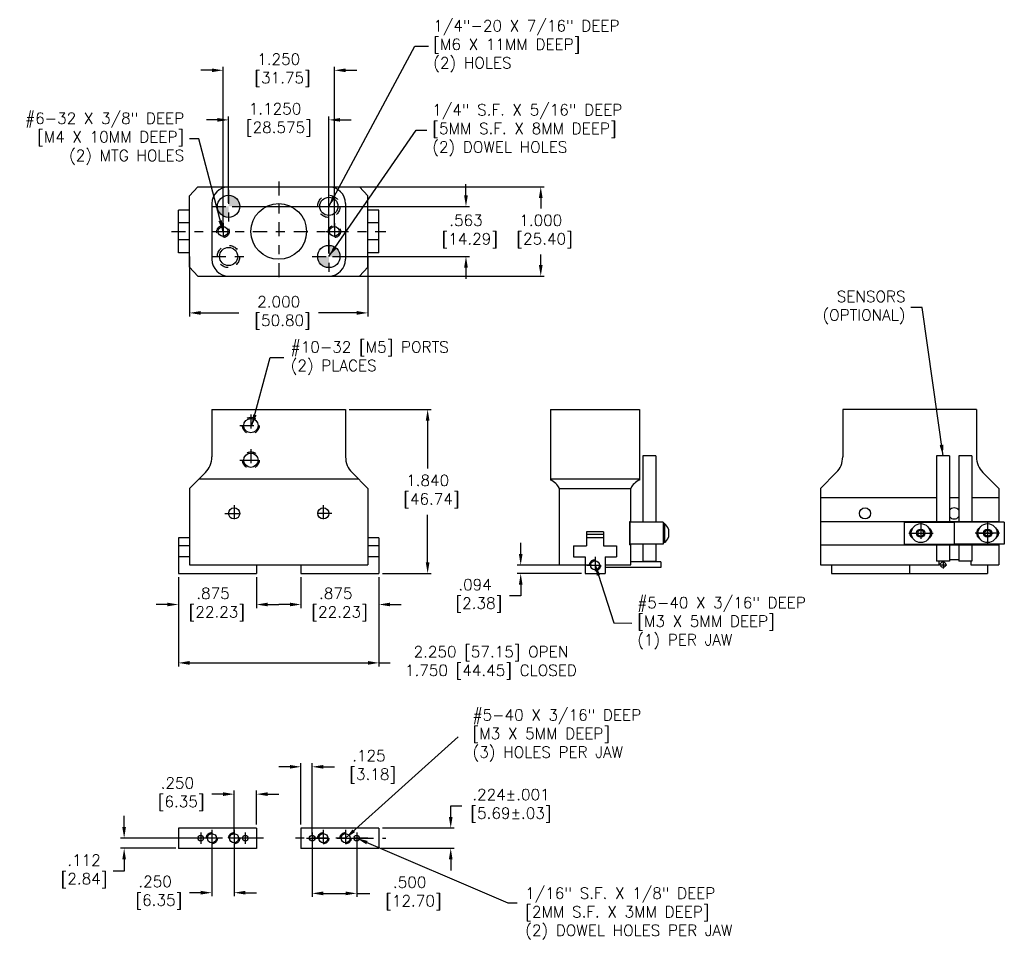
# Model space of a CAD drawing. Extents: x -4.5 to 6.5, y 1.9 to 12.3.
import ezdxf

# ---------------------------------------------------------------- set-up
doc = ezdxf.new("R2010")
doc.units = 0
doc.header["$LTSCALE"] = 0.21
doc.header["$MEASUREMENT"] = 0
for name, pattern in [('CENTER2', [1.125, 0.75, -0.125, 0.125, -0.125]), ('DASHED', [0.75, 0.5, -0.25]), ('HIDDEN', [0.375, 0.25, -0.125])]:
    doc.linetypes.add(name, pattern=pattern)
doc.layers.get('0').update_dxf_attribs({"linetype": 'CONTINUOUS'})
doc.layers.get('DEFPOINTS').update_dxf_attribs({"linetype": 'CONTINUOUS'})
doc.styles.add('CATALOG', font='romans.shx', dxfattribs={"height": 0.125})
doc.styles.get("Standard").update_dxf_attribs({"font": 'romans.shx', "height": 0.125})
doc.dimstyles.new('British [M]', dxfattribs={"dimtxt": 0.125, "dimasz": 0.125, "dimexe": 0.04, "dimexo": 0.04, "dimgap": 0.06, "dimtad": 0, "dimtih": 1, "dimtoh": 1, "dimdec": 3, "dimzin": 4, "dimdsep": 46, "dimtxsty": 'Standard', "dimcen": 0.09, "dimadec": 0, "dimazin": 0, "dimtfac": 1, "dimtdec": 3, "dimtofl": 0, "dimtmove": 0, "dimatfit": 3, "dimfxl": 1, "dimtolj": 1, "dimtzin": 4, "dimarcsym": 0})
doc.dimstyles.new('CATALOG', dxfattribs={"dimtxt": 0.125, "dimasz": 0.125, "dimexe": 0.04, "dimexo": 0.04, "dimgap": 0.06, "dimtad": 0, "dimtih": 1, "dimtoh": 1, "dimdec": 3, "dimzin": 4, "dimdsep": 46, "dimtxsty": 'CATALOG', "dimcen": 0.09, "dimadec": 0, "dimazin": 0, "dimtfac": 1, "dimtdec": 3, "dimtofl": 0, "dimtmove": 0, "dimatfit": 3, "dimfxl": 1, "dimtolj": 1, "dimtzin": 4, "dimarcsym": 0})
doc.dimstyles.get("Standard").update_dxf_attribs({"dimtxt": 0.125, "dimasz": 0.125, "dimexe": 0.04, "dimexo": 0.04, "dimgap": 0.06, "dimtad": 0, "dimtih": 1, "dimtoh": 1, "dimdec": 3, "dimzin": 4, "dimdsep": 46, "dimtxsty": 'Standard', "dimcen": 0.09, "dimadec": 0, "dimazin": 0, "dimtfac": 1, "dimtdec": 3, "dimtofl": 0, "dimtmove": 0, "dimatfit": 3, "dimfxl": 1, "dimtolj": 1, "dimtzin": 4, "dimarcsym": 0})

# ---------------------------------------------------------------- blocks, each defined once
blk = doc.blocks.new('*D1')
at = {"color": 0, "lineweight": -2}
for p, q in [((-2.265, 9.932), (-2.265, 11.741)), ((-1.015, 9.932), (-1.015, 11.741)), ((-2.39, 11.701), (-2.515, 11.701)), ((-0.89, 11.701), (-0.765, 11.701))]:
    blk.add_line(p, q, dxfattribs=at)
at = {"color": 0}
for points in [[(-2.39, 11.721), (-2.39, 11.68), (-2.265, 11.701)], [(-0.89, 11.721), (-0.89, 11.68), (-1.015, 11.701)]]:
    blk.add_solid(points, dxfattribs=at)
at = {"layer": 'DEFPOINTS', "color": 0}
for p in [(-1.015, 11.701), (-2.265, 9.892), (-1.015, 9.892)]:
    blk.add_point(p, dxfattribs=at)
at = {"color": 0, "insert": (-1.64, 11.701), "char_height": 0.125, "attachment_point": 5}
blk.add_mtext('\\A1;1.250\\P [31.75]', dxfattribs=at)
blk = doc.blocks.new('*D0')
at = {"color": 0, "lineweight": -2}
for p, q in [((-2.202, 10.213), (-2.202, 11.184)), ((-1.077, 9.651), (-1.077, 11.184)), ((-2.327, 11.144), (-2.452, 11.144)), ((-0.952, 11.144), (-0.827, 11.144))]:
    blk.add_line(p, q, dxfattribs=at)
at = {"color": 0}
for points in [[(-2.327, 11.165), (-2.327, 11.124), (-2.202, 11.144)], [(-0.952, 11.165), (-0.952, 11.124), (-1.077, 11.144)]]:
    blk.add_solid(points, dxfattribs=at)
at = {"layer": 'DEFPOINTS', "color": 0}
for p in [(-1.077, 11.144), (-2.202, 10.173), (-1.077, 9.611)]:
    blk.add_point(p, dxfattribs=at)
at = {"color": 0, "insert": (-1.681, 11.144), "char_height": 0.125, "attachment_point": 5}
blk.add_mtext('\\A1;1.1250\\P [28.575]', dxfattribs=at)
blk = doc.blocks.new('*D2')
at = {"color": 0, "lineweight": -2}
for p, q in [((0.461, 10.298), (0.461, 10.423)), ((-2.162, 10.173), (0.501, 10.173)), ((-1.037, 9.611), (0.501, 9.611)), ((0.461, 9.486), (0.461, 9.361))]:
    blk.add_line(p, q, dxfattribs=at)
at = {"color": 0}
for points in [[(0.44, 10.298), (0.482, 10.298), (0.461, 10.173)], [(0.44, 9.486), (0.482, 9.486), (0.461, 9.611)]]:
    blk.add_solid(points, dxfattribs=at)
at = {"layer": 'DEFPOINTS', "color": 0}
for p in [(-2.202, 10.173), (0.461, 10.173), (-1.077, 9.611)]:
    blk.add_point(p, dxfattribs=at)
at = {"color": 0, "insert": (0.461, 9.892), "char_height": 0.125, "attachment_point": 5}
blk.add_mtext('\\A1;.563\\P [14.29]', dxfattribs=at)
blk = doc.blocks.new('*D3')
at = {"color": 0, "lineweight": -2}
for p, q in [((-1.037, 10.392), (1.34, 10.392)), ((1.3, 10.267), (1.3, 10.151)), ((1.3, 9.517), (1.3, 9.633)), ((-1.037, 9.392), (1.34, 9.392))]:
    blk.add_line(p, q, dxfattribs=at)
at = {"color": 0}
for points in [[(1.279, 10.267), (1.321, 10.267), (1.3, 10.392)], [(1.279, 9.517), (1.321, 9.517), (1.3, 9.392)]]:
    blk.add_solid(points, dxfattribs=at)
at = {"layer": 'DEFPOINTS', "color": 0}
for p in [(-1.077, 10.392), (-1.077, 9.392), (1.3, 9.392)]:
    blk.add_point(p, dxfattribs=at)
at = {"color": 0, "insert": (1.3, 9.892), "char_height": 0.125, "attachment_point": 5}
blk.add_mtext('\\A1;1.000\\P [25.40]', dxfattribs=at)
blk = doc.blocks.new('*D4')
at = {"color": 0, "lineweight": -2}
for p, q in [((-2.64, 9.612), (-2.64, 8.938)), ((-0.64, 9.612), (-0.64, 8.938)), ((-2.515, 8.978), (-2.087, 8.978)), ((-0.765, 8.978), (-1.193, 8.978))]:
    blk.add_line(p, q, dxfattribs=at)
at = {"color": 0}
for points in [[(-2.515, 8.999), (-2.515, 8.957), (-2.64, 8.978)], [(-0.765, 8.999), (-0.765, 8.957), (-0.64, 8.978)]]:
    blk.add_solid(points, dxfattribs=at)
at = {"layer": 'DEFPOINTS', "color": 0}
for p in [(-2.64, 9.652), (-0.64, 9.652), (-0.64, 8.978)]:
    blk.add_point(p, dxfattribs=at)
at = {"color": 0, "insert": (-1.64, 8.978), "char_height": 0.125, "attachment_point": 5}
blk.add_mtext('\\A1;2.000\\P [50.80]', dxfattribs=at)
blk = doc.blocks.new('*D5')
at = {"color": 0, "lineweight": -2}
for p, q in [((-1.515, 3.884), (-1.64, 3.884)), ((-1.39, 3.237), (-1.39, 3.924)), ((-1.265, 3.123), (-1.265, 3.924)), ((-1.14, 3.884), (-1.015, 3.884))]:
    blk.add_line(p, q, dxfattribs=at)
at = {"color": 0}
for points in [[(-1.515, 3.904), (-1.515, 3.863), (-1.39, 3.884)], [(-1.14, 3.904), (-1.14, 3.863), (-1.265, 3.884)]]:
    blk.add_solid(points, dxfattribs=at)
at = {"layer": 'DEFPOINTS', "color": 0}
for p in [(-1.265, 3.884), (-1.39, 3.197), (-1.265, 3.083)]:
    blk.add_point(p, dxfattribs=at)
at = {"color": 0, "insert": (-0.628, 3.884), "char_height": 0.125, "attachment_point": 5}
blk.add_mtext('\\A1;.125\\P [3.18]', dxfattribs=at)
blk = doc.blocks.new('*D7')
at = {"color": 0, "lineweight": -2}
for p, q in [((-1.265, 3.043), (-1.265, 2.423)), ((-0.765, 3.043), (-0.765, 2.423)), ((-1.14, 2.463), (-0.89, 2.463)), ((-0.765, 2.463), (-0.617, 2.463))]:
    blk.add_line(p, q, dxfattribs=at)
at = {"color": 0}
for points in [[(-1.14, 2.484), (-1.14, 2.442), (-1.265, 2.463)], [(-0.89, 2.484), (-0.89, 2.442), (-0.765, 2.463)]]:
    blk.add_solid(points, dxfattribs=at)
at = {"layer": 'DEFPOINTS', "color": 0}
for p in [(-1.265, 3.083), (-0.765, 3.083), (-1.265, 2.463)]:
    blk.add_point(p, dxfattribs=at)
at = {"color": 0, "insert": (-0.171, 2.463), "char_height": 0.125, "attachment_point": 5}
blk.add_mtext('\\A1;.500\\P [12.70]', dxfattribs=at)
blk = doc.blocks.new('*D6')
at = {"color": 0, "lineweight": -2}
for p, q in [((0.29, 3.322), (0.29, 3.447)), ((0.29, 3.447), (0.415, 3.447)), ((-0.475, 3.197), (0.33, 3.197)), ((-0.489, 2.969), (0.33, 2.969)), ((0.29, 2.844), (0.29, 2.719))]:
    blk.add_line(p, q, dxfattribs=at)
at = {"color": 0}
for points in [[(0.269, 3.322), (0.311, 3.322), (0.29, 3.197)], [(0.269, 2.844), (0.311, 2.844), (0.29, 2.969)]]:
    blk.add_solid(points, dxfattribs=at)
at = {"layer": 'DEFPOINTS', "color": 0}
for p in [(-0.515, 3.197), (0.29, 3.197), (-0.529, 2.969)]:
    blk.add_point(p, dxfattribs=at)
at = {"color": 0, "insert": (0.966, 3.447), "char_height": 0.125, "attachment_point": 5}
blk.add_mtext('\\A1;.224±.001\\P[5.69±.03]', dxfattribs=at)
blk = doc.blocks.new('*D9')
at = {"color": 0, "lineweight": -2}
for p, q in [((-2.265, 3.577), (-2.39, 3.577)), ((-2.14, 3.123), (-2.14, 3.617)), ((-1.89, 3.237), (-1.89, 3.617)), ((-1.765, 3.577), (-1.64, 3.577))]:
    blk.add_line(p, q, dxfattribs=at)
at = {"color": 0}
for points in [[(-2.265, 3.598), (-2.265, 3.556), (-2.14, 3.577)], [(-1.765, 3.598), (-1.765, 3.556), (-1.89, 3.577)]]:
    blk.add_solid(points, dxfattribs=at)
at = {"layer": 'DEFPOINTS', "color": 0}
for p in [(-2.14, 3.577), (-1.89, 3.197), (-2.14, 3.083)]:
    blk.add_point(p, dxfattribs=at)
at = {"color": 0, "insert": (-2.777, 3.577), "char_height": 0.125, "attachment_point": 5}
blk.add_mtext('\\A1;.250\\P [6.35]', dxfattribs=at)
blk = doc.blocks.new('*D8')
at = {"color": 0, "lineweight": -2}
for p, q in [((-2.39, 3.043), (-2.39, 2.431)), ((-2.14, 3.043), (-2.14, 2.431)), ((-2.515, 2.471), (-2.64, 2.471)), ((-2.015, 2.471), (-1.89, 2.471))]:
    blk.add_line(p, q, dxfattribs=at)
at = {"color": 0}
for points in [[(-2.515, 2.492), (-2.515, 2.45), (-2.39, 2.471)], [(-2.015, 2.492), (-2.015, 2.45), (-2.14, 2.471)]]:
    blk.add_solid(points, dxfattribs=at)
at = {"layer": 'DEFPOINTS', "color": 0}
for p in [(-2.39, 3.083), (-2.14, 3.083), (-2.14, 2.471)]:
    blk.add_point(p, dxfattribs=at)
at = {"color": 0, "insert": (-3.027, 2.471), "char_height": 0.125, "attachment_point": 5}
blk.add_mtext('\\A1;.250\\P [6.35]', dxfattribs=at)
blk = doc.blocks.new('*D10')
at = {"color": 0, "lineweight": -2}
for p, q in [((-3.374, 3.208), (-3.374, 3.333)), ((-2.68, 3.083), (-3.414, 3.083)), ((-2.793, 2.969), (-3.414, 2.969)), ((-3.374, 2.844), (-3.374, 2.711)), ((-3.374, 2.711), (-3.499, 2.711))]:
    blk.add_line(p, q, dxfattribs=at)
at = {"color": 0}
for points in [[(-3.395, 3.208), (-3.354, 3.208), (-3.374, 3.083)], [(-3.395, 2.844), (-3.354, 2.844), (-3.374, 2.969)]]:
    blk.add_solid(points, dxfattribs=at)
at = {"layer": 'DEFPOINTS', "color": 0}
for p in [(-2.64, 3.083), (-3.374, 2.969), (-2.753, 2.969)]:
    blk.add_point(p, dxfattribs=at)
at = {"color": 0, "insert": (-3.824, 2.711), "char_height": 0.125, "attachment_point": 5}
blk.add_mtext('\\A1;.112\\P[2.84]', dxfattribs=at)
blk = doc.blocks.new('*D11')
at = {"color": 0, "lineweight": -2}
for p, q in [((-2.765, 6.013), (-2.765, 5.665)), ((-1.89, 6.013), (-1.89, 5.665)), ((-2.89, 5.705), (-3.015, 5.705)), ((-1.765, 5.705), (-1.64, 5.705))]:
    blk.add_line(p, q, dxfattribs=at)
at = {"color": 0}
for points in [[(-2.89, 5.726), (-2.89, 5.685), (-2.765, 5.705)], [(-1.765, 5.726), (-1.765, 5.685), (-1.89, 5.705)]]:
    blk.add_solid(points, dxfattribs=at)
at = {"layer": 'DEFPOINTS', "color": 0}
for p in [(-2.765, 6.053), (-1.89, 6.053), (-2.765, 5.705)]:
    blk.add_point(p, dxfattribs=at)
at = {"color": 0, "insert": (-2.377, 5.705), "char_height": 0.125, "attachment_point": 5}
blk.add_mtext('\\A1;.875\\P [22.23]', dxfattribs=at)
blk = doc.blocks.new('*D12')
at = {"color": 0, "lineweight": -2}
for p, q in [((-1.39, 6.013), (-1.39, 5.665)), ((-0.515, 6.013), (-0.515, 5.665)), ((-1.515, 5.705), (-1.64, 5.705)), ((-0.39, 5.705), (-0.265, 5.705))]:
    blk.add_line(p, q, dxfattribs=at)
at = {"color": 0}
for points in [[(-1.515, 5.726), (-1.515, 5.685), (-1.39, 5.705)], [(-0.39, 5.726), (-0.39, 5.685), (-0.515, 5.705)]]:
    blk.add_solid(points, dxfattribs=at)
at = {"layer": 'DEFPOINTS', "color": 0}
for p in [(-1.39, 6.053), (-0.515, 6.053), (-0.515, 5.705)]:
    blk.add_point(p, dxfattribs=at)
at = {"color": 0, "insert": (-1, 5.705), "char_height": 0.125, "attachment_point": 5}
blk.add_mtext('\\A1;.875\\P [22.23]', dxfattribs=at)
blk = doc.blocks.new('*D13')
at = {"color": 0, "lineweight": -2}
for p, q in [((-2.765, 6.013), (-2.765, 5.01)), ((-0.515, 6.013), (-0.515, 5.01)), ((-2.64, 5.05), (-0.64, 5.05)), ((-0.515, 5.05), (-0.39, 5.05))]:
    blk.add_line(p, q, dxfattribs=at)
at = {"color": 0}
for points in [[(-2.64, 5.071), (-2.64, 5.029), (-2.765, 5.05)], [(-0.64, 5.071), (-0.64, 5.029), (-0.515, 5.05)]]:
    blk.add_solid(points, dxfattribs=at)
at = {"layer": 'DEFPOINTS', "color": 0}
for p in [(-2.765, 6.053), (-0.515, 6.053), (-0.515, 5.05)]:
    blk.add_point(p, dxfattribs=at)
at = {"color": 0, "insert": (0.741, 5.05), "char_height": 0.125, "attachment_point": 5}
blk.add_mtext('\\A1;2.250 [57.15] OPEN\\P1.750 [44.45] CLOSED', dxfattribs=at)
blk = doc.blocks.new('*D14')
at = {"color": 0, "lineweight": -2}
for p, q in [((-0.85, 7.893), (0.071, 7.893)), ((0.031, 7.768), (0.031, 7.232)), ((0.031, 6.178), (0.031, 6.713)), ((-0.475, 6.053), (0.071, 6.053))]:
    blk.add_line(p, q, dxfattribs=at)
at = {"color": 0}
for points in [[(0.01, 7.768), (0.052, 7.768), (0.031, 7.893)], [(0.01, 6.178), (0.052, 6.178), (0.031, 6.053)]]:
    blk.add_solid(points, dxfattribs=at)
at = {"layer": 'DEFPOINTS', "color": 0}
for p in [(-0.89, 7.893), (-0.515, 6.053), (0.031, 6.053)]:
    blk.add_point(p, dxfattribs=at)
at = {"color": 0, "insert": (0.031, 6.973), "char_height": 0.125, "attachment_point": 5}
blk.add_mtext('\\A1;1.840\\P [46.74]', dxfattribs=at)
blk = doc.blocks.new('*D15')
at = {"color": 0, "lineweight": -2}
for p, q in [((1.075, 6.271), (1.075, 6.396)), ((1.869, 6.146), (1.035, 6.146)), ((1.757, 6.053), (1.035, 6.053)), ((1.075, 5.928), (1.075, 5.803)), ((1.075, 5.803), (0.95, 5.803))]:
    blk.add_line(p, q, dxfattribs=at)
at = {"color": 0}
for points in [[(1.055, 6.271), (1.096, 6.271), (1.075, 6.146)], [(1.055, 5.928), (1.096, 5.928), (1.075, 6.053)]]:
    blk.add_solid(points, dxfattribs=at)
at = {"layer": 'DEFPOINTS', "color": 0}
for p in [(1.909, 6.146), (1.075, 6.053), (1.797, 6.053)]:
    blk.add_point(p, dxfattribs=at)
at = {"color": 0, "insert": (0.563, 5.803), "char_height": 0.125, "attachment_point": 5}
blk.add_mtext('\\A1;.094\\P [2.38]', dxfattribs=at)

msp = doc.modelspace()

# ---------------------------------------------------------------- hatches: boundary and pattern name
h = msp.add_hatch(color=256)
h.paths.add_polyline_path([(-2.07748, 10.17327, 0.41421356), (-2.20248, 10.29827), (-2.20248, 10.17327)])
h.paths.add_polyline_path([(-2.20248, 10.17327), (-2.32748, 10.17327, 0.41421356), (-2.20248, 10.04827)])
h.paths.add_polyline_path([(-0.95248, 9.61077, 0.41421356), (-1.07748, 9.73577), (-1.07748, 9.61077)])
h.paths.add_polyline_path([(-1.07748, 9.61077), (-1.20248, 9.61077, 0.41421356), (-1.07748, 9.48577)])
h = msp.add_hatch(color=256)
h.paths.add_polyline_path([(-2.51498, 3.11398), (-2.51498, 3.08273), (-2.48373, 3.08273, 0.41421356)])
h.paths.add_polyline_path([(-2.51498, 3.08273), (-2.54623, 3.08273, 0.41421356), (-2.51498, 3.05148)])
h.paths.add_polyline_path([(-2.01498, 3.11398), (-2.01498, 3.08273), (-1.98373, 3.08273, 0.41421356)])
h.paths.add_polyline_path([(-2.04623, 3.08273, 0.41421356), (-2.01498, 3.05148), (-2.01498, 3.08273)])
h.paths.add_polyline_path([(-1.26498, 3.11398), (-1.26498, 3.08273), (-1.23373, 3.08273, 0.41421356)])
h.paths.add_polyline_path([(-1.26498, 3.05148), (-1.26498, 3.08273), (-1.29623, 3.08273, 0.41421356)])
h.paths.add_polyline_path([(-0.76498, 3.11398), (-0.76498, 3.08273), (-0.73373, 3.08273, 0.41421356)])
h.paths.add_polyline_path([(-0.76498, 3.05148), (-0.76498, 3.08273), (-0.79623, 3.08273, 0.41421356)])

# ---------------------------------------------------------------- linework, layer by layer
for p, q in [((-2.54598, 10.39202), (-2.63998, 10.29202)), ((-2.54598, 10.39202), (-0.73398, 10.39202)), ((-0.73398, 10.39202), (-0.63998, 10.29202)), ((-2.63998, 9.49202), (-2.63998, 10.29202)), ((-0.63998, 9.49202), (-0.63998, 10.29202)), ((-2.38998, 10.20452), (-2.38998, 9.57952)), ((-0.88998, 10.20452), (-0.88998, 9.57952)), ((-2.76498, 9.65202), (-2.76498, 10.13202)), ((-2.63998, 10.13202), (-2.76498, 10.13202)), ((-0.51498, 10.13202), (-0.63998, 10.13202)), ((-0.51498, 9.65202), (-0.51498, 10.13202)), ((-2.63998, 9.98702), (-2.76498, 9.98702)), ((-0.51498, 9.98702), (-0.63998, 9.98702)), ((-2.63998, 9.79702), (-2.76498, 9.79702)), ((-0.51498, 9.79702), (-0.63998, 9.79702)), ((-2.63998, 9.65202), (-2.76498, 9.65202)), ((-0.51498, 9.65202), (-0.63998, 9.65202)), ((-2.63998, 9.49202), (-2.54598, 9.39202)), ((-2.54598, 9.39202), (-0.73398, 9.39202)), ((-0.63998, 9.49202), (-0.73398, 9.39202)), ((-2.38998, 7.89258), (-0.88998, 7.89258)), ((-2.38998, 7.89258), (-2.38998, 7.36214)), ((-0.88998, 7.89258), (-0.88998, 7.36214)), ((1.40914, 7.89258), (2.40914, 7.89258)), ((1.40914, 7.89258), (2.40914, 7.89258)), ((1.40914, 7.89258), (1.40914, 7.10258)), ((2.40914, 7.89258), (2.40914, 7.10258)), ((6.18846, 7.89258), (4.68846, 7.89258)), ((4.68846, 7.89258), (4.68846, 7.36214)), ((6.18846, 7.89258), (6.18846, 7.36214)), ((2.4437, 7.37208), (2.4437, 6.63114)), ((2.59207, 7.37208), (2.4437, 7.37208)), ((2.59207, 7.37208), (2.59207, 6.63114)), ((5.73927, 7.37208), (5.73927, 6.63114)), ((5.88764, 7.37208), (5.73927, 7.37208)), ((5.88764, 7.37208), (5.88764, 6.63114)), ((6.13764, 7.37208), (5.98927, 7.37208)), ((5.98927, 7.37208), (5.98927, 6.63114)), ((6.13764, 7.37208), (6.13764, 6.63114)), ((-2.63998, 7.00858), (-2.46321, 7.18536)), ((-0.63998, 7.00858), (-0.81676, 7.18536)), ((4.43846, 7.00858), (4.61523, 7.18536)), ((6.43846, 7.00858), (6.26168, 7.18536)), ((-2.53465, 7.11392), (-0.74531, 7.11392)), ((1.40914, 7.11392), (2.40914, 7.11392)), ((-2.63998, 7.00858), (-2.63998, 6.15058)), ((-0.63998, 7.00858), (-0.63998, 6.15058)), ((1.50902, 7.00883), (2.30926, 7.00883)), ((4.43846, 7.00858), (4.43846, 6.15058)), ((6.43846, 7.00858), (6.43846, 6.63114)), ((4.43846, 6.90658), (5.73927, 6.90658)), ((5.88764, 6.90658), (5.98927, 6.90658)), ((6.13764, 6.90658), (6.43846, 6.90658)), ((2.29914, 6.63614), (2.30914, 6.63614)), ((2.67414, 6.63114), (2.29914, 6.63114)), ((2.29914, 6.63114), (2.29914, 6.38114)), ((2.67414, 6.63114), (2.67414, 6.38114)), ((4.43846, 6.63614), (6.43846, 6.63614)), ((5.37596, 6.63114), (5.37596, 6.38114)), ((5.37596, 6.63114), (5.93846, 6.63114)), ((5.93846, 6.63114), (5.93846, 6.38114)), ((6.50096, 6.63114), (5.93846, 6.63114)), ((5.93846, 6.63114), (5.93846, 6.38114)), ((6.50096, 6.63114), (6.50096, 6.38114)), ((2.00414, 6.52258), (1.81414, 6.52258)), ((2.67414, 6.61264), (2.67414, 6.39964)), ((2.68914, 6.61264), (2.67414, 6.61264)), ((2.68914, 6.61264), (2.68914, 6.39964)), ((2.73314, 6.55234), (2.73314, 6.45993)), ((5.56346, 6.54222), (5.53221, 6.52418)), ((5.53221, 6.52418), (5.53221, 6.4881)), ((5.59471, 6.52418), (5.56346, 6.54222)), ((5.59471, 6.4881), (5.59471, 6.52418)), ((6.28221, 6.52418), (6.31346, 6.54222)), ((6.28221, 6.4881), (6.28221, 6.52418)), ((6.31346, 6.54222), (6.34471, 6.52418)), ((6.34471, 6.52418), (6.34471, 6.4881)), ((-2.63998, 6.45178), (-2.76498, 6.45178)), ((-0.51498, 6.45178), (-0.63998, 6.45178)), ((2.00414, 6.49128), (1.81414, 6.49128)), ((2.00414, 6.45178), (1.81414, 6.45178)), ((5.429, 6.50614), (5.70232, 6.50614)), ((5.53221, 6.4881), (5.56346, 6.47005)), ((5.56346, 6.47005), (5.59471, 6.4881)), ((6.44791, 6.50614), (6.17459, 6.50614)), ((6.31346, 6.47005), (6.28221, 6.4881)), ((6.34471, 6.4881), (6.31346, 6.47005)), ((-2.63998, 6.36408), (-2.76498, 6.36408)), ((-0.51498, 6.36408), (-0.63998, 6.36408)), ((2.67414, 6.38114), (2.29914, 6.38114)), ((2.29914, 6.37614), (2.30914, 6.37614)), ((2.4437, 6.38114), (2.4437, 6.19108)), ((2.59207, 6.38114), (2.59207, 6.19108)), ((2.68914, 6.39964), (2.67414, 6.39964)), ((4.43846, 6.37614), (6.43846, 6.37614)), ((5.37596, 6.38114), (5.93846, 6.38114)), ((5.73927, 6.38114), (5.73927, 6.19108)), ((5.88764, 6.38114), (5.88764, 6.19108)), ((6.50096, 6.38114), (5.93846, 6.38114)), ((5.98927, 6.38114), (5.98927, 6.19108)), ((6.13764, 6.38114), (6.13764, 6.19108)), ((6.43846, 6.38114), (6.43846, 6.15058)), ((-2.63998, 6.24108), (-2.76498, 6.24108)), ((-0.51498, 6.24008), (-0.63998, 6.24008)), ((2.4437, 6.19108), (2.59207, 6.19108)), ((5.88764, 6.19108), (5.73927, 6.19108)), ((5.98927, 6.20559), (5.88764, 6.20559)), ((6.13764, 6.19108), (5.98927, 6.19108)), ((-2.63998, 6.15058), (-0.63998, 6.15058)), ((-1.88998, 6.15058), (-1.88998, 6.05258)), ((-1.38998, 6.15058), (-1.38998, 6.05258)), ((1.50914, 6.15058), (1.79714, 6.15058)), ((2.02114, 6.15058), (2.30914, 6.15058)), ((2.64614, 6.12108), (2.02114, 6.12108)), ((2.64614, 6.18358), (2.30914, 6.18358)), ((2.64614, 6.18358), (2.64614, 6.12108)), ((4.43846, 6.15058), (5.76658, 6.15058)), ((5.43846, 6.15058), (5.43846, 6.05258)), ((6.12596, 6.15058), (6.43846, 6.15058)), ((-2.76498, 6.05258), (-1.88998, 6.05258)), ((-1.38998, 6.05258), (-0.51498, 6.05258)), ((1.79714, 6.05258), (2.02114, 6.05258)), ((4.56346, 6.05258), (5.43846, 6.05258)), ((5.43846, 6.05258), (6.31346, 6.05258)), ((-2.76498, 3.19673), (-2.76498, 2.96873)), ((-2.76498, 3.19673), (-2.76498, 2.96873)), ((-1.88998, 3.19673), (-1.88998, 2.96873)), ((-1.38998, 3.19673), (-1.38998, 2.96873)), ((-0.51498, 3.19673), (-0.51498, 2.96873))]:
    msp.add_line(p, q)
at = {"linetype": 'CENTER2'}
for p, q in [((-1.63998, 10.45237), (-1.63998, 9.3213)), ((-2.20248, 10.36077), (-2.20248, 9.98577)), ((-2.38998, 10.17327), (-2.01498, 10.17327)), ((-2.26498, 9.98577), (-2.26498, 9.79827)), ((-1.01498, 9.98577), (-1.01498, 9.79827)), ((-2.84375, 9.89202), (-0.4375, 9.89202)), ((-2.35873, 9.89202), (-2.17123, 9.89202)), ((-1.10873, 9.89202), (-0.92123, 9.89202)), ((-1.07748, 9.79827), (-1.07748, 9.42327)), ((-2.38998, 9.61077), (-2.01498, 9.61077)), ((-1.26498, 9.61077), (-0.88998, 9.61077)), ((-1.95248, 7.83758), (-1.95248, 7.58758)), ((-2.07748, 7.71258), (-1.82748, 7.71258)), ((-1.95248, 7.44979), (-1.95248, 7.19979)), ((-2.07748, 7.32479), (-1.82748, 7.32479)), ((-1.93673, 7.32479), (-1.87423, 7.32479)), ((-2.13998, 6.82133), (-2.13998, 6.63718)), ((-1.13998, 6.82133), (-1.13998, 6.63718)), ((-2.24482, 6.72758), (-2.04623, 6.72758)), ((-1.04306, 6.72758), (-1.23373, 6.72758)), ((5.56346, 6.63114), (5.56346, 6.38114)), ((6.31346, 6.63114), (6.31346, 6.38114)), ((5.56346, 6.59989), (5.56346, 6.41239)), ((5.56346, 6.59989), (5.56346, 6.41239)), ((6.31346, 6.59989), (6.31346, 6.41239)), ((6.31346, 6.59989), (6.31346, 6.41239)), ((6.31346, 6.59989), (6.31346, 6.41239)), ((5.43846, 6.50614), (5.68846, 6.50614)), ((5.46971, 6.50614), (5.65721, 6.50614)), ((5.46971, 6.50614), (5.65721, 6.50614)), ((6.43846, 6.50614), (6.18846, 6.50614)), ((6.21971, 6.50614), (6.40721, 6.50614)), ((6.21971, 6.50614), (6.40721, 6.50614)), ((1.90914, 6.24008), (1.90914, 6.05258)), ((5.81346, 6.19906), (5.81346, 6.1099)), ((1.81539, 6.14633), (2.00289, 6.14633)), ((5.77206, 6.15233), (5.85759, 6.15233)), ((-2.51498, 3.14523), (-2.51498, 3.02023)), ((-2.38998, 3.17648), (-2.38998, 2.98898)), ((-2.13998, 3.17648), (-2.13998, 2.98898)), ((-2.01498, 3.14523), (-2.01498, 3.02023)), ((-1.26498, 3.14523), (-1.26498, 3.02023)), ((-1.13998, 3.17648), (-1.13998, 2.98898)), ((-0.88998, 3.17648), (-0.88998, 2.98898)), ((-0.76498, 3.14523), (-0.76498, 3.02023)), ((-2.54623, 3.08273), (-2.84334, 3.08273)), ((-1.81209, 3.08273), (-2.63998, 3.08273)), ((-2.45248, 3.08273), (-2.57748, 3.08273)), ((-2.29623, 3.08273), (-2.48373, 3.08273)), ((-2.04623, 3.08273), (-2.23373, 3.08273)), ((-1.95248, 3.08273), (-2.07748, 3.08273)), ((-0.63998, 3.08273), (-1.45272, 3.08273)), ((-1.32748, 3.08273), (-1.20248, 3.08273)), ((-1.23373, 3.08273), (-1.04623, 3.08273)), ((-0.98373, 3.08273), (-0.79623, 3.08273)), ((-0.98373, 3.08273), (-0.79623, 3.08273)), ((-0.82748, 3.08273), (-0.70248, 3.08273)), ((-0.73373, 3.08273), (-0.43709, 3.08273))]:
    msp.add_line(p, q, dxfattribs=at)
at = {"linetype": 'Continuous'}
for p, q in [((1.50914, 6.15058), (1.50914, 7.00858)), ((2.30914, 6.63614), (2.30914, 7.00858)), ((2.29914, 6.37614), (2.29914, 6.63614)), ((1.81414, 6.52258), (1.81414, 6.36408)), ((2.00414, 6.52258), (2.00414, 6.36408)), ((-2.76498, 6.45178), (-2.76498, 6.05258)), ((-0.51498, 6.45178), (-0.51498, 6.05258)), ((6.31346, 6.45178), (6.31346, 6.38114)), ((1.66914, 6.36408), (1.81414, 6.36408)), ((1.66914, 6.36408), (1.66914, 6.24108)), ((2.00414, 6.36408), (2.14914, 6.36408)), ((2.14914, 6.36408), (2.14914, 6.24108)), ((2.30914, 6.15058), (2.30914, 6.37614)), ((1.66914, 6.24108), (1.79714, 6.24108)), ((1.79714, 6.24108), (1.79714, 6.05258)), ((2.02114, 6.24108), (2.14914, 6.24108)), ((2.02114, 6.24108), (2.02114, 6.05258)), ((5.76658, 6.19108), (5.76658, 6.15058)), ((6.12596, 6.19108), (6.12596, 6.15058)), ((4.56346, 6.15058), (4.56346, 6.05258)), ((6.31346, 6.15058), (6.31346, 6.05258)), ((-1.88998, 3.19673), (-2.76498, 3.19673)), ((-0.51498, 3.19673), (-1.38998, 3.19673)), ((-1.88998, 2.96873), (-2.76498, 2.96873)), ((-0.51498, 2.96873), (-1.38998, 2.96873))]:
    msp.add_line(p, q, dxfattribs=at)
for centre, radius in [((-2.20248, 10.17327), 0.125), ((-1.07748, 10.17327), 0.102), ((-1.63998, 9.89202), 0.3125), ((-2.26498, 9.89202), 0.0547), ((-1.01498, 9.89202), 0.0547), ((-1.07748, 9.61077), 0.125), ((-2.20248, 9.61077), 0.102), ((-1.95248, 7.71258), 0.0805), ((-1.95248, 7.32479), 0.0805), ((-2.13998, 6.72758), 0.0625), ((-1.13998, 6.72758), 0.0625), ((4.93846, 6.72758), 0.0625), ((5.56346, 6.50614), 0.1065), ((5.56346, 6.50614), 0.04621), ((6.31346, 6.50614), 0.1065), ((6.31346, 6.50614), 0.04621), ((1.90914, 6.14633), 0.05075), ((5.81346, 6.15233), 0.03125), ((-2.51498, 3.08273), 0.03125), ((-2.38998, 3.08273), 0.05075), ((-2.13998, 3.08273), 0.05075), ((-2.01498, 3.08273), 0.03125), ((-1.26498, 3.08273), 0.03125), ((-1.13998, 3.08273), 0.05075), ((-0.88998, 3.08273), 0.05075), ((-0.76498, 3.08273), 0.03125)]:
    msp.add_circle(centre, radius)
at = {"linetype": 'DASHED', "ltscale": 0.75}
for centre in [(-1.07748, 10.17327), (-2.20248, 9.61077)]:
    msp.add_circle(centre, 0.125, dxfattribs=at)
at = {"linetype": 'HIDDEN'}
for centre, radius in [((-2.26498, 9.89202), 0.069), ((-1.01498, 9.89202), 0.069), ((-1.95248, 7.71258), 0.09375), ((-1.95248, 7.32479), 0.09375), ((1.90914, 6.14633), 0.0625), ((-2.38998, 3.08273), 0.0625), ((-2.13998, 3.08273), 0.0625), ((-1.13998, 3.08273), 0.0625), ((-0.88998, 3.08273), 0.0625)]:
    msp.add_circle(centre, radius, dxfattribs=at)
for centre, radius, start, end in [((-2.20248, 10.20452), 0.1875, 90, 180), ((-1.07748, 10.20452), 0.1875, 0, 90), ((-2.20248, 9.57952), 0.1875, 180, 270), ((-1.07748, 9.57952), 0.1875, 270, 0), ((-2.63998, 7.36214), 0.25, 315, 0), ((-0.63998, 7.36214), 0.25, 180, 225), ((4.43846, 7.36214), 0.25, 315, 0), ((6.43846, 7.36214), 0.25, 180, 225), ((1.33963, 6.92845), 0.1875, 25.303267, 68.239673), ((2.47865, 6.92845), 0.1875, 111.760327, 154.696733), ((5.93846, 6.72758), 0.0625, 35.60888, 144.39112), ((5.93846, 6.72758), 0.0625, 215.60888, 324.39112), ((2.60651, 6.50614), 0.13479, 20.046672, 52.193849), ((5.50096, 6.50614), 0.0625, 116.859743, 243.140257), ((5.62596, 6.50614), 0.0625, 296.859743, 63.140257), ((6.25096, 6.50614), 0.0625, 116.859743, 243.140257), ((6.37596, 6.50614), 0.0625, 296.859743, 63.140257), ((2.60651, 6.50614), 0.13479, 307.806151, 339.953328)]:
    msp.add_arc(centre, radius, start, end)

# ---------------------------------------------------------------- texts
at = {"insert": (0.09386, 11.97135), "char_height": 0.125, "attachment_point": 4}
msp.add_mtext('1/4"-20 X 7/16" DEEP\\P[M6 X 11MM DEEP]\\P(2) HOLES', dxfattribs=at)
at = {"char_height": 0.125, "style": 'CATALOG'}
for s, insert, attachment_point in [('1/4" S.F. X 5/16" DEEP\\P[5MM S.F. X 8MM DEEP]\\P(2) DOWEL HOLES', (0.08321, 11.02709), 4), ('#6-32 X 3/8" DEEP\\P[M4 X 10MM DEEP]\\P(2) MTG HOLES', (-2.70084, 10.93274), 6), ('\\A1;SENSORS\\P(OPTIONAL)', (5.3929, 9.03739), 6), ('#10-32 [M5] PORTS\\P(2) PLACES', (-1.50509, 8.47039), 4), ('#5-40 X 3/16" DEEP\\P[M3 X 5MM DEEP]\\P(1) PER JAW', (2.38309, 5.49685), 4), ('#5-40 X 3/16" DEEP\\P[M3 X 5MM DEEP]\\P(3) HOLES PER JAW', (0.53502, 4.23619), 4), ('1/16" S.F. X 1/8" DEEP\\P[2MM S.F. X 3MM DEEP]\\P(2) DOWEL HOLES PER JAW', (1.12592, 2.23573), 4)]:
    msp.add_mtext(s, dxfattribs=dict(at, insert=insert, attachment_point=attachment_point))

# ---------------------------------------------------------------- dimensions: what is measured, and where the dimension line sits
for base, p1, p2, picture, middle in [((-1.01498, 11.70056), (-2.26498, 9.89202), (-1.01498, 9.89202), '*D1', (-1.63998, 11.70056)), ((-0.63998, 8.97778), (-2.63998, 9.65202), (-0.63998, 9.65202), '*D4', (-1.63998, 8.97778)), ((-1.26498, 3.88366), (-1.38998, 3.19673), (-1.26498, 3.08273), '*D5', (-0.6276, 3.88366))]:
    dim = msp.add_linear_dim(base=base, p1=p1, p2=p2, dimstyle='British [M]', override={"dimpost": '\\P'})
    dim.commit()
    dim.dimension.update_dxf_attribs({"geometry": picture, "text_midpoint": middle})
for base, p1, p2, override, picture, middle in [((-1.07748, 11.14434), (-2.20248, 10.17327), (-1.07748, 9.61077), {"dimdec": 4, "dimpost": '\\P', "dimtdec": 4}, '*D0', (-1.6808, 11.14434)), ((-2.76498, 5.70542), (-1.88998, 6.05258), (-2.76498, 6.05258), {"dimpost": '\\P'}, '*D11', (-2.37669, 5.70542)), ((-0.51498, 5.70542), (-1.38998, 6.05258), (-0.51498, 6.05258), {"dimpost": '\\P'}, '*D12', (-1.00005, 5.70542)), ((-2.13998, 3.57706), (-1.88998, 3.19673), (-2.13998, 3.08273), {"dimpost": '\\P'}, '*D9', (-2.77736, 3.57706)), ((-2.13998, 2.47117), (-2.38998, 3.08273), (-2.13998, 3.08273), {"dimpost": '\\P'}, '*D8', (-3.02736, 2.47117)), ((-1.26498, 2.46274), (-0.76498, 3.08273), (-1.26498, 3.08273), {"dimpost": '\\P'}, '*D7', (-0.17053, 2.46274))]:
    dim = msp.add_linear_dim(base=base, p1=p1, p2=p2, dimstyle='British [M]', override=override)
    dim.commit()
    dim.dimension.update_dxf_attribs({"geometry": picture, "text_midpoint": middle, "dimtype": 160})
for base, p1, p2, picture, middle in [((0.4612533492, 10.1732684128), (-1.0774835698, 9.6107684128), (-2.2024835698, 10.1732684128), '*D2', (0.4612533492, 9.8920184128)), ((1.29982, 9.39202), (-1.07748, 10.39202), (-1.07748, 9.39202), '*D3', (1.29982, 9.89202)), ((0.03125, 6.05258), (-0.88998, 7.89258), (-0.51498, 6.05258), '*D14', (0.03125, 6.97258)), ((1.07549, 6.05258), (1.90914, 6.14633), (1.79714, 6.05258), '*D15', (0.56311, 5.80258))]:
    dim = msp.add_linear_dim(base=base, p1=p1, p2=p2, angle=90, dimstyle='British [M]', override={"dimpost": '\\P'})
    dim.commit()
    dim.dimension.update_dxf_attribs({"geometry": picture, "text_midpoint": middle})
dim = msp.add_linear_dim(base=(-0.51498, 5.05023), p1=(-2.76498, 6.05258), p2=(-0.51498, 6.05258), text='<> OPEN\\P1.750 [44.45] CLOSED', dimstyle='British [M]', override={"dimpost": ''})
dim.commit()
dim.dimension.update_dxf_attribs({"geometry": '*D13', "text_midpoint": (0.74145, 5.05023), "dimtype": 160})
dim = msp.add_linear_dim(base=(0.28981, 3.19673), p1=(-0.52917, 2.96873), p2=(-0.51527, 3.19673), angle=90, text='.224±.001\\P[5.69±.03]', dimstyle='British [M]', override={"dimpost": '\\P', "dimtol": 1, "dimtp": 0.001, "dimtm": 0.001})
dim.commit()
dim.dimension.update_dxf_attribs({"geometry": '*D6', "text_midpoint": (0.96588, 3.44673)})
dim = msp.add_linear_dim(base=(-3.37443, 2.96873), p1=(-2.63998, 3.08273), p2=(-2.75342, 2.96873), angle=90, text='.112\\P[2.84]', dimstyle='British [M]', override={"dimpost": '\\P'})
dim.commit()
dim.dimension.update_dxf_attribs({"geometry": '*D10', "text_midpoint": (-3.82432, 2.71114), "dimtype": 160})

# ---------------------------------------------------------------- leaders
at = {"annotation_type": 0, "has_hookline": 1, "hookline_direction": 0, "text_width": 3.66667}
msp.add_leader([(-1.07748, 10.17327), (-0.11393, 11.97135), (0.03999, 11.97135)], dimstyle='Standard', override={"dimtol": 1, "dimtp": 0.001, "dimtm": 0.001, "dimtdec": 3, "dimtzin": 4}, dxfattribs=at)
at = {"annotation_type": 0, "has_hookline": 1}
for points, hookline_direction, text_width in [([(-1.07748, 9.61077), (-0.0996, 11.02709), (0.02321, 11.02709)], 0, 4.27381), ([(-2.26498, 9.89202), (-2.53692, 10.93274), (-2.64084, 10.93274)], 1, 1.84524), ([(5.81346, 7.37208), (5.5779, 9.03739), (5.4529, 9.03739)], 1, 0.9881), ([(1.90914, 6.15233), (2.1202, 5.49798), (2.32309, 5.49685)], 0, 2.14286)]:
    msp.add_leader(points, dimstyle='CATALOG', dxfattribs=dict(at, hookline_direction=hookline_direction, text_width=text_width))
for points, dimstyle in [([(-1.93998, 7.71258), (-1.73657, 8.47888), (-1.58224, 8.47888)], 'CATALOG'), ([(-0.88998, 3.08273), (0.37444, 4.21838)], 'Standard'), ([(-0.76498, 3.08273), (0.9309, 2.35588), (1.03697, 2.35588)], 'CATALOG')]:
    msp.add_leader(points, dimstyle=dimstyle)

doc.saveas('drawing.dxf')
